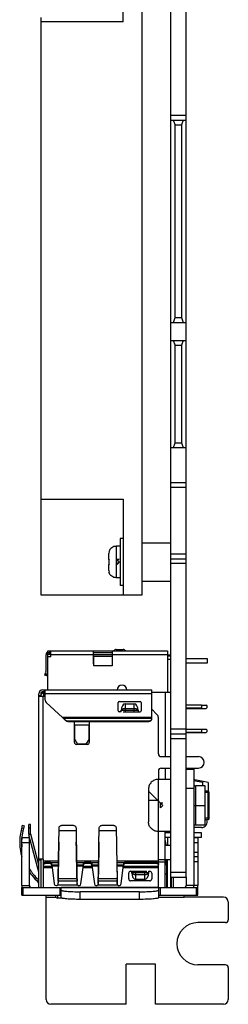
# Model space of a CAD drawing. Header units: millimetres. Extents: x 101 to 446, y 77 to 368.
# Tile 1 of 11: x 101 to 122, y 126 to 229. Entities that reach past the tile are written whole.
import ezdxf

# ---------------------------------------------------------------- set-up
doc = ezdxf.new("R2010")
doc.units = ezdxf.units.MM
doc.header["$LTSCALE"] = 32.67
doc.layers.add('00_COMPONENTS', color=7, linetype='CONTINUOUS')

msp = doc.modelspace()

# ---------------------------------------------------------------- linework, layer by layer
at = {"layer": '00_COMPONENTS', "color": 7}
for p, q in [((116.31, 137.895), (116.31, 306.645)), ((117.91, 138.995), (117.91, 306.645)), ((113.31, 168.572), (113.31, 255.878)), ((111.31, 228.578), (111.31, 234.618)), ((102.71, 229.018), (102.71, 168.572)), ((111.31, 228.578), (102.71, 228.578)), ((116.31, 218.275), (117.91, 218.275)), ((116.783, 217.775), (116.602, 218.275)), ((116.783, 217.775), (117.437, 217.775)), ((116.783, 197.595), (116.783, 217.775)), ((117.619, 218.275), (117.437, 217.775)), ((117.437, 217.775), (117.437, 197.595)), ((116.31, 197.095), (117.91, 197.095)), ((116.602, 197.095), (116.783, 197.595)), ((116.783, 197.595), (117.437, 197.595)), ((117.437, 197.595), (117.619, 197.095)), ((116.31, 195.195), (117.91, 195.195)), ((116.783, 194.695), (116.602, 195.195)), ((117.619, 195.195), (117.437, 194.695)), ((116.783, 194.695), (117.437, 194.695)), ((116.783, 184.485), (116.783, 194.695)), ((117.437, 194.695), (117.437, 184.485)), ((116.31, 183.985), (117.91, 183.985)), ((116.602, 183.985), (116.783, 184.485)), ((116.783, 184.485), (117.437, 184.485)), ((117.437, 184.485), (117.619, 183.985)), ((116.31, 180.335), (117.91, 180.335)), ((102.71, 178.592), (111.31, 178.592)), ((111.31, 178.592), (111.31, 168.572)), ((111.31, 174.445), (111.01, 174.445)), ((111.01, 174.445), (111.01, 169.545)), ((111.01, 173.645), (110.61, 173.645)), ((113.31, 173.995), (116.31, 173.995)), ((109.81, 172.808), (109.81, 172.248)), ((110.91, 171.995), (110.66, 172.246)), ((110.91, 172.245), (110.66, 172.244)), ((110.91, 171.995), (110.66, 172.244)), ((110.66, 171.744), (110.66, 172.244)), ((116.31, 172.335), (117.91, 172.335)), ((109.81, 171.748), (109.81, 171.183)), ((110.91, 171.995), (110.66, 171.744)), ((111.01, 170.345), (110.61, 170.345)), ((111.31, 169.545), (111.01, 169.545)), ((113.31, 169.995), (116.31, 169.995)), ((102.71, 168.572), (113.31, 168.572)), ((103.26, 160.575), (103.26, 162.275)), ((103.46, 162.675), (115.96, 162.675)), ((103.46, 158.595), (103.46, 162.675)), ((103.76, 162.075), (103.46, 162.075)), ((103.49, 162.325), (103.76, 162.325)), ((103.66, 162.325), (103.66, 162.675)), ((103.76, 162.475), (103.66, 162.475)), ((103.76, 162.075), (103.76, 162.675)), ((108.21, 161.325), (108.21, 162.675)), ((110.21, 162.475), (108.21, 162.475)), ((110.21, 162.275), (108.21, 162.275)), ((108.26, 162.125), (110.21, 162.125)), ((108.26, 161.125), (108.26, 162.125)), ((110.16, 162.125), (110.16, 161.125)), ((110.21, 161.325), (110.21, 162.675)), ((110.61, 162.825), (111.31, 162.825)), ((115.96, 162.675), (115.96, 158.365)), ((115.96, 162.275), (116.31, 162.275)), ((116.31, 162.125), (115.96, 162.125)), ((108.26, 161.275), (108.21, 161.275)), ((110.16, 161.125), (108.26, 161.125)), ((110.16, 161.825), (110.21, 161.825)), ((115.96, 161.825), (116.31, 161.825)), ((117.91, 161.884), (120.105, 161.884)), ((120.105, 161.384), (117.91, 161.384)), ((120.105, 161.884), (120.105, 161.384)), ((103.124, 160.146), (103.242, 160.472)), ((103.311, 160.078), (103.124, 160.146)), ((103.311, 160.078), (103.43, 160.404)), ((102.51, 137.895), (102.51, 158.195)), ((103.17, 157.89), (102.51, 157.89)), ((102.71, 158.065), (103.01, 158.365)), ((102.71, 158.195), (102.71, 157.89)), ((102.91, 158.595), (114.31, 158.595)), ((103.17, 158.395), (102.91, 158.395)), ((103.01, 158.365), (103.17, 158.365)), ((103.01, 158.365), (103.01, 157.89)), ((103.17, 157.509), (103.17, 158.595)), ((114.31, 155.613), (114.31, 158.595)), ((114.31, 158.365), (116.31, 158.365)), ((115.71, 158.365), (115.71, 151.605)), ((104.999, 155.695), (103.267, 157.289)), ((110.81, 156.39), (110.81, 157.29)), ((110.91, 157.39), (113.11, 157.39)), ((111.53, 157.151), (112.49, 157.151)), ((113.21, 157.29), (113.21, 156.39)), ((117.91, 157.02), (119.51, 157.02)), ((119.51, 157.02), (119.51, 156.67)), ((119.51, 157.015), (120.01, 157.015)), ((120.11, 156.915), (120.01, 157.015)), ((120.01, 156.665), (120.11, 156.765)), ((120.11, 156.765), (120.11, 156.915)), ((111.13, 156.29), (110.91, 156.29)), ((111.13, 156.29), (111.13, 156.429)), ((111.33, 156.29), (113.11, 156.29)), ((112.89, 156.429), (112.89, 156.29)), ((114.31, 156.59), (114.864, 156.036)), ((119.51, 156.67), (117.91, 156.67)), ((117.91, 156.665), (120.01, 156.665)), ((105.348, 155.396), (105.094, 155.626)), ((105.094, 155.626), (105.094, 155.591)), ((105.348, 155.361), (105.094, 155.591)), ((114.01, 155.318), (105.551, 155.318)), ((105.551, 155.283), (114.01, 155.283)), ((106.235, 153.09), (106.235, 155.283)), ((107.76, 154.915), (106.26, 154.915)), ((106.26, 153.415), (106.26, 154.915)), ((107.76, 153.415), (107.76, 154.915)), ((107.785, 155.283), (107.785, 153.09)), ((115.01, 151.905), (115.01, 155.683)), ((116.31, 153.995), (117.91, 153.995)), ((117.91, 154.48), (119.51, 154.48)), ((119.51, 154.13), (117.91, 154.13)), ((117.91, 154.125), (120.01, 154.125)), ((119.51, 154.48), (119.51, 154.13)), ((119.51, 154.475), (120.01, 154.475)), ((120.11, 154.375), (120.01, 154.475)), ((120.01, 154.125), (120.11, 154.225)), ((120.11, 154.225), (120.11, 154.375)), ((106.26, 153.415), (106.56, 152.915)), ((107.585, 152.89), (106.435, 152.89)), ((107.46, 152.915), (106.56, 152.915)), ((107.46, 152.915), (107.76, 153.415)), ((115.31, 151.605), (116.31, 151.605)), ((117.91, 151.605), (119.21, 151.605)), ((115.01, 150.105), (115.01, 149.22)), ((115.31, 150.405), (116.31, 150.405)), ((115.71, 150.405), (115.71, 149.22)), ((117.91, 150.405), (119.21, 150.405)), ((117.91, 150.295), (118.71, 150.295)), ((118.71, 150.295), (118.71, 138.095)), ((116.31, 149.22), (114.98, 149.22)), ((118.71, 149.103), (119.63, 148.93)), ((120.23, 148.905), (118.83, 149.169)), ((118.83, 149.081), (118.83, 149.169)), ((119.91, 148.545), (118.91, 148.545)), ((119.63, 148.93), (119.63, 148.545)), ((119.91, 144.445), (119.91, 148.545)), ((120.23, 148.905), (120.23, 147.975)), ((113.98, 148.22), (113.98, 144.77)), ((114.93, 147.044), (113.98, 147.994)), ((120.21, 147.995), (119.91, 147.995)), ((120.21, 147.995), (120.31, 147.895)), ((120.21, 147.754), (120.21, 147.995)), ((120.21, 145.241), (120.21, 147.754)), ((120.31, 145.095), (120.31, 147.895)), ((115.48, 146.495), (115.142, 146.832)), ((115.48, 146.495), (115.23, 146.746)), ((115.23, 146.244), (115.23, 146.746)), ((115.48, 146.745), (115.23, 146.744)), ((115.48, 146.495), (115.23, 146.244)), ((100.776, 144.417), (100.647, 143.856)), ((100.776, 144.417), (100.971, 144.372)), ((101.647, 144.489), (101.447, 144.489)), ((101.447, 143.525), (101.447, 144.489)), ((101.647, 143.525), (101.647, 144.489)), ((104.922, 144.417), (106.099, 144.417)), ((109.122, 144.417), (110.299, 144.417)), ((119.91, 144.445), (118.91, 144.445)), ((120.21, 144.995), (119.91, 144.995)), ((120.21, 144.995), (120.21, 145.241)), ((120.21, 144.995), (120.31, 145.095)), ((100.971, 144.372), (100.842, 143.811)), ((102.51, 139.505), (101.461, 143.421)), ((102.51, 140.278), (101.654, 143.473)), ((104.596, 142.641), (104.617, 143.856)), ((104.617, 143.856), (104.622, 144.13)), ((106.399, 144.13), (106.403, 143.856)), ((106.403, 143.856), (106.425, 142.641)), ((108.796, 142.641), (108.817, 143.856)), ((108.817, 143.856), (108.822, 144.13)), ((110.599, 144.13), (110.603, 143.856)), ((110.603, 143.856), (110.624, 142.641)), ((116.31, 143.77), (114.98, 143.77)), ((115.01, 137.895), (115.01, 143.77)), ((115.71, 137.915), (115.71, 143.77)), ((116.31, 143.635), (115.71, 143.635)), ((115.96, 143.77), (115.96, 143.635)), ((119.51, 144.175), (118.71, 144.175)), ((119.51, 143.635), (118.71, 143.635)), ((119.51, 143.135), (119.51, 143.635)), ((101.53, 143.095), (100.73, 143.095)), ((100.73, 138.095), (100.73, 143.095)), ((101.53, 138.095), (101.53, 143.095)), ((106.425, 142.641), (106.426, 142.578)), ((116.31, 143.135), (115.71, 143.135)), ((115.763, 142.641), (115.76, 142.722)), ((115.763, 142.641), (115.773, 142.317)), ((115.96, 143.135), (115.96, 142.315)), ((119.51, 143.135), (118.71, 143.135)), ((119.15, 143.095), (118.71, 143.095)), ((119.15, 143.095), (119.15, 138.095)), ((116.31, 142.315), (115.71, 142.315)), ((102.51, 140.895), (102.91, 140.895)), ((102.71, 140.895), (102.71, 137.895)), ((103.01, 137.895), (103.01, 140.795)), ((103.635, 140.548), (103.21, 140.548)), ((103.21, 140.434), (103.635, 140.434)), ((103.833, 140.406), (103.862, 140.224)), ((103.833, 140.291), (103.862, 140.11)), ((107.159, 140.224), (107.188, 140.406)), ((107.159, 140.11), (107.188, 140.291)), ((107.835, 140.548), (107.386, 140.548)), ((107.386, 140.434), (107.835, 140.434)), ((108.033, 140.406), (108.062, 140.224)), ((108.033, 140.291), (108.062, 140.11)), ((111.359, 140.224), (111.388, 140.406)), ((111.359, 140.11), (111.388, 140.291)), ((111.586, 140.548), (114.81, 140.548)), ((111.586, 140.434), (114.81, 140.434)), ((116.31, 140.815), (115.01, 140.815)), ((115.01, 140.595), (115.71, 140.595)), ((115.71, 140.295), (115.91, 140.295)), ((115.819, 140.815), (115.834, 140.293)), ((115.91, 137.895), (115.91, 140.295)), ((115.96, 137.945), (115.96, 140.82)), ((119.15, 141.095), (118.71, 141.095)), ((103.862, 140.11), (103.862, 140.224)), ((103.886, 139.995), (104.112, 138.269)), ((106.909, 138.269), (107.135, 139.995)), ((107.159, 140.224), (107.159, 140.11)), ((108.062, 140.11), (108.062, 140.224)), ((108.086, 139.995), (108.312, 138.269)), ((111.109, 138.269), (111.335, 139.995)), ((111.359, 140.224), (111.359, 140.11)), ((111.91, 138.795), (111.91, 139.395)), ((112.11, 139.595), (113.791, 139.595)), ((112.232, 139.456), (112.232, 139.595)), ((113.992, 139.595), (114.11, 139.595)), ((113.992, 139.595), (113.992, 139.456)), ((114.31, 139.395), (114.31, 138.795)), ((102.09, 138.823), (102.364, 138.549)), ((102.231, 138.964), (102.505, 138.69)), ((102.51, 138.276), (102.504, 138.275)), ((104.511, 138.303), (104.51, 138.278)), ((104.511, 138.328), (104.511, 138.303)), ((104.517, 138.69), (104.524, 138.964)), ((104.517, 138.549), (104.524, 138.823)), ((104.524, 138.823), (104.527, 138.964)), ((106.494, 138.964), (106.497, 138.823)), ((106.497, 138.964), (106.504, 138.69)), ((106.497, 138.823), (106.504, 138.549)), ((106.51, 138.303), (106.509, 138.328)), ((106.51, 138.311), (106.51, 138.278)), ((106.51, 138.278), (106.51, 138.303)), ((108.711, 138.303), (108.71, 138.278)), ((108.711, 138.328), (108.711, 138.303)), ((108.717, 138.69), (108.724, 138.964)), ((108.717, 138.549), (108.724, 138.823)), ((108.724, 138.823), (108.727, 138.964)), ((110.694, 138.964), (110.697, 138.823)), ((110.697, 138.964), (110.704, 138.69)), ((110.697, 138.823), (110.704, 138.549)), ((110.71, 138.303), (110.709, 138.328)), ((110.71, 138.278), (110.71, 138.303)), ((114.11, 138.595), (112.11, 138.595)), ((113.592, 138.734), (112.632, 138.734)), ((116.31, 138.995), (117.91, 138.995)), ((116.36, 138.995), (116.36, 137.895)), ((116.56, 138.995), (116.56, 137.895)), ((117.91, 138.995), (117.91, 138.095)), ((100.73, 137.895), (119.15, 137.895)), ((100.73, 137.095), (100.73, 137.895)), ((104.84, 137.626), (104.84, 137.895)), ((104.84, 136.829), (104.84, 137.626)), ((113.04, 137.452), (106.84, 137.452)), ((115.04, 137.626), (115.04, 137.895)), ((115.04, 136.829), (115.04, 137.626)), ((115.91, 137.962), (115.913, 137.895)), ((119.15, 137.095), (119.15, 137.895)), ((100.73, 137.095), (104.84, 137.095)), ((103.27, 126.165), (103.27, 137.095)), ((104.26, 137.095), (104.26, 136.994)), ((104.884, 136.794), (104.46, 136.794)), ((113.04, 136.655), (106.84, 136.655)), ((115.04, 137.095), (119.15, 137.095)), ((117.71, 136.895), (117.71, 137.095)), ((121.82, 136.895), (117.71, 136.895)), ((122.32, 136.395), (122.32, 134.525)), ((122.02, 134.225), (119.15, 134.225)), ((114.7, 129.855), (111.65, 129.855)), ((111.65, 125.665), (111.65, 129.855)), ((114.7, 125.665), (114.7, 129.855)), ((122.02, 129.805), (119.15, 129.805)), ((122.32, 129.505), (122.32, 126.165)), ((111.65, 125.665), (103.77, 125.665)), ((121.82, 125.665), (114.7, 125.665))]:
    msp.add_line(p, q, dxfattribs=at)
at = {"layer": '00_COMPONENTS', "color": 4}
for p, q in [((117.91, 218.775), (116.31, 218.775)), ((116.31, 179.835), (117.91, 179.835)), ((110.61, 173.645), (110.61, 170.345)), ((116.31, 172.835), (117.91, 172.835)), ((117.91, 171.835), (116.31, 171.835)), ((103.66, 162.475), (103.46, 162.475)), ((108.21, 162.275), (103.76, 162.275)), ((115.96, 162.275), (110.21, 162.275)), ((103.158, 160.24), (103.346, 160.172)), ((102.71, 157.99), (102.51, 157.99)), ((102.91, 157.89), (102.91, 140.895)), ((103.07, 158.595), (103.07, 158.395)), ((114.31, 158.195), (103.17, 158.195)), ((111.53, 157.151), (111.53, 156.29)), ((112.49, 156.29), (112.49, 157.151)), ((112.89, 156.429), (111.13, 156.429)), ((111.53, 156.651), (112.49, 156.651)), ((114.31, 155.695), (104.999, 155.695)), ((105.094, 155.626), (114.31, 155.626)), ((105.348, 155.361), (105.348, 155.396)), ((105.551, 155.318), (105.551, 155.283)), ((114.01, 155.283), (114.01, 155.318)), ((117.91, 154.495), (116.31, 154.495)), ((116.31, 153.495), (117.91, 153.495)), ((114.98, 149.22), (114.98, 143.77)), ((118.91, 144.445), (118.91, 148.545)), ((117.91, 148.295), (118.71, 148.295)), ((120.31, 147.845), (119.91, 147.845)), ((113.98, 147.044), (114.93, 147.044)), ((118.71, 146.495), (119.91, 146.495)), ((120.31, 145.145), (119.91, 145.145)), ((100.842, 143.811), (100.647, 143.856)), ((100.905, 144.085), (100.71, 144.13)), ((101.647, 144.104), (101.447, 144.104)), ((101.447, 143.525), (101.647, 143.525)), ((101.654, 143.473), (101.461, 143.421)), ((104.617, 143.856), (106.403, 143.856)), ((108.817, 143.856), (110.603, 143.856)), ((101.53, 142.595), (100.73, 142.595)), ((115.71, 142.641), (115.763, 142.641)), ((119.15, 142.595), (118.71, 142.595)), ((118.71, 141.595), (119.15, 141.595)), ((102.51, 140.795), (102.71, 140.795)), ((103.01, 140.695), (104.561, 140.695)), ((103.063, 140.495), (103.01, 140.495)), ((103.21, 140.548), (103.21, 140.434)), ((103.635, 140.434), (103.635, 140.548)), ((104.557, 140.495), (103.782, 140.495)), ((103.833, 140.406), (103.833, 140.291)), ((106.46, 140.695), (108.761, 140.695)), ((107.238, 140.495), (106.464, 140.495)), ((107.188, 140.291), (107.188, 140.406)), ((107.386, 140.548), (107.386, 140.434)), ((107.835, 140.434), (107.835, 140.548)), ((108.757, 140.495), (107.982, 140.495)), ((108.033, 140.406), (108.033, 140.291)), ((110.66, 140.695), (115.01, 140.695)), ((111.438, 140.495), (110.664, 140.495)), ((111.388, 140.291), (111.388, 140.406)), ((111.586, 140.548), (111.586, 140.434)), ((114.81, 140.434), (114.81, 140.548)), ((115.01, 140.495), (114.958, 140.495)), ((119.15, 140.595), (118.71, 140.595)), ((103.862, 140.11), (103.01, 140.11)), ((103.01, 139.995), (103.886, 139.995)), ((104.552, 140.253), (103.858, 140.253)), ((103.87, 140.153), (104.55, 140.153)), ((107.163, 140.253), (106.469, 140.253)), ((106.471, 140.153), (107.151, 140.153)), ((107.135, 139.995), (108.086, 139.995)), ((108.062, 140.11), (107.159, 140.11)), ((108.752, 140.253), (108.058, 140.253)), ((108.07, 140.153), (108.75, 140.153)), ((111.363, 140.253), (110.669, 140.253)), ((110.671, 140.153), (111.351, 140.153)), ((111.335, 139.995), (115.01, 139.995)), ((115.01, 140.11), (111.359, 140.11)), ((112.232, 139.456), (113.992, 139.456)), ((112.632, 139.595), (112.632, 138.734)), ((113.592, 139.234), (112.632, 139.234)), ((113.592, 138.734), (113.592, 139.595)), ((115.91, 139.295), (115.71, 139.295)), ((116.31, 139.495), (117.91, 139.495)), ((102.09, 138.823), (102.231, 138.964)), ((102.364, 138.549), (102.505, 138.69)), ((104.517, 138.69), (104.517, 138.549)), ((106.504, 138.549), (104.517, 138.549)), ((104.524, 138.964), (104.524, 138.823)), ((106.497, 138.823), (104.524, 138.823)), ((106.497, 138.823), (106.497, 138.964)), ((106.504, 138.549), (106.504, 138.69)), ((108.717, 138.69), (108.717, 138.549)), ((110.704, 138.549), (108.717, 138.549)), ((108.724, 138.964), (108.724, 138.823)), ((110.697, 138.823), (108.724, 138.823)), ((110.697, 138.823), (110.697, 138.964)), ((110.704, 138.549), (110.704, 138.69)), ((100.73, 138.095), (101.53, 138.095)), ((100.877, 137.095), (100.877, 137.895)), ((101.488, 137.895), (101.576, 137.968)), ((104.484, 138.195), (106.537, 138.195)), ((104.694, 137.895), (104.694, 137.095)), ((115.04, 137.892), (104.84, 137.892)), ((106.84, 136.655), (106.84, 137.452)), ((108.684, 138.195), (110.737, 138.195)), ((113.04, 136.655), (113.04, 137.452)), ((115.187, 137.895), (115.187, 137.095)), ((119.15, 138.095), (117.91, 138.095)), ((119.004, 137.095), (119.004, 137.895)), ((103.27, 136.895), (104.286, 136.895)), ((104.46, 137.095), (104.46, 136.794)), ((115.04, 136.895), (117.71, 136.895))]:
    msp.add_line(p, q, dxfattribs=at)
at = {"layer": '00_COMPONENTS', "color": 7}
for centre, radius, start, end in [((114.359, 171.999), 4.518, 176.82813, 183.17187), ((103.66, 162.275), 0.4, 120.01573, 180), ((110.61, 162.475), 0.35, 90, 145.1501), ((111.31, 162.475), 0.35, 34.8499, 90), ((108.41, 161.325), 0.2, 180, 221.40962), ((110.01, 161.325), 0.2, 318.59038, 360), ((102.96, 160.575), 0.3, 340, 360), ((102.96, 160.575), 0.5, 340, 342.2207), ((111.21, 158.595), 0.5, 0, 180), ((102.91, 158.195), 0.4, 90, 180), ((102.91, 158.195), 0.2, 90, 180), ((103.47, 157.509), 0.3, 180, 227.38594), ((110.91, 157.29), 0.1, 90, 180), ((113.11, 157.29), 0.1, 0, 90), ((110.91, 156.39), 0.1, 180, 270), ((113.11, 156.39), 0.1, 270, 360), ((114.51, 155.683), 0.5, 0, 45), ((118.767, 168.134), 18.554, 222.09756, 222.53266), ((114.565, 168.659), 16.111, 233.57678, 233.99489), ((106.435, 153.09), 0.2, 180, 270), ((107.585, 153.09), 0.2, 270, 360), ((115.31, 151.905), 0.3, 180, 270), ((119.21, 151.005), 0.6, 270, 90), ((115.31, 150.105), 0.3, 90, 180), ((118.91, 148.745), 0.2, 180, 270), ((118.91, 144.245), 0.2, 90, 180), ((119.51, 144.775), 0.6, 270, 21.54795), ((105.908, 142.641), 5.4, 167, 196.47869), ((105.908, 142.641), 5.2, 167, 185.24246), ((101.847, 143.525), 0.4, 180, 195), ((101.847, 143.525), 0.2, 180, 195), ((102.91, 140.795), 0.1, 0, 90), ((105.908, 142.641), 5.2, 212.64756, 225), ((105.908, 142.641), 5.4, 215.82367, 225), ((113.089, 139.52), 5.973, 173.23072, 173.91851), ((102.771, 139.593), 5.328, 6.03992, 6.81086), ((117.289, 139.52), 5.973, 173.23072, 173.91851), ((112.11, 139.395), 0.2, 90, 180), ((114.11, 139.395), 0.2, 0, 90), ((102.01, 138.195), 0.5, 0, 45), ((102.01, 138.195), 0.7, 44.40711, 45), ((104.31, 138.295), 0.2, 187.45771, 330), ((142.421, 129.503), 38.921, 166.91939, 167.09483), ((124.788, 131.682), 21.323, 161.98075, 162.21497), ((68.369, 129.449), 39.157, 12.9057, 13.08008), ((86.115, 131.644), 21.447, 17.7857, 18.01858), ((106.71, 138.295), 0.2, 210, 352.54229), ((108.51, 138.295), 0.2, 187.45771, 330), ((146.621, 129.503), 38.921, 166.91939, 167.09483), ((128.988, 131.682), 21.323, 161.98075, 162.21497), ((72.569, 129.449), 39.157, 12.9057, 13.08008), ((90.315, 131.644), 21.447, 17.7857, 18.01858), ((110.91, 138.295), 0.2, 210, 352.54229), ((112.11, 138.795), 0.2, 180, 270), ((114.11, 138.795), 0.2, 270, 360), ((101.73, 138.095), 1, 180, 191.54886), ((101.73, 138.095), 0.2, 180, 270), ((115.86, 137.945), 0.1, 329.99383, 360), ((117.71, 138.095), 0.2, 270, 360), ((117.71, 138.095), 1, 348.4533, 360), ((118.15, 138.095), 1, 348.4533, 360), ((104.46, 136.994), 0.2, 180, 270), ((121.82, 136.395), 0.5, 0, 90), ((119.15, 132.015), 2.21, 90, 270), ((122.02, 134.525), 0.3, 270, 360), ((122.02, 129.505), 0.3, 0, 90), ((103.77, 126.165), 0.5, 180, 270), ((121.82, 126.165), 0.5, 270, 360)]:
    msp.add_arc(centre, radius, start, end, dxfattribs=at)
for centre, major_axis, ratio, start_param, end_param in [((111.53, 156.429), (0, -0.721), 0.5547002, 3.1415927, 4.712389), ((112.49, 156.429), (0, 0.721), 0.5547002, -1.5707963, 0), ((114.93, 147.043), (0.3, -0.3), 0.0016461, 0.7870442, 1.5724424), ((112.632, 139.456), (0, -0.721), 0.5547002, -1.5707963, 0), ((113.592, 139.456), (0, 0.721), 0.5547002, 3.1415927, 4.712389)]:
    msp.add_ellipse(centre, major_axis=major_axis, ratio=ratio, start_param=start_param, end_param=end_param, dxfattribs=at)
for points, knots in [([(110.61, 173.645), (110.441, 173.645), (110.093, 173.531), (109.887, 173.227), (109.841, 173.064)], [0, 0, 0, 0, 0.5000008, 1, 1, 1, 1]), ([(109.81, 172.248), (109.81, 172.248), (109.815, 172.247), (109.82, 172.249), (109.833, 172.248), (109.842, 172.248), (109.848, 172.249)], [0, 0, 0, 0, 0.0621953, 0.2491293, 0.5620064, 1, 1, 1, 1]), ([(109.841, 173.064), (109.841, 173.065), (109.845, 173.06), (109.846, 173.06), (109.848, 173.058)], [0, 0, 0, 0, 0.2289528, 1, 1, 1, 1]), ([(109.848, 171.749), (109.842, 171.748), (109.833, 171.748), (109.82, 171.749), (109.815, 171.747), (109.81, 171.748), (109.81, 171.748)], [0, 0, 0, 0, 0.4379936, 0.7508707, 0.9378047, 1, 1, 1, 1]), ([(109.848, 170.933), (109.846, 170.931), (109.844, 170.929), (109.841, 170.927), (109.841, 170.926)], [0, 0, 0, 0, 0.7400931, 1, 1, 1, 1]), ([(110.61, 170.345), (110.441, 170.345), (110.093, 170.459), (109.887, 170.763), (109.841, 170.926)], [0, 0, 0, 0, 0.5000008, 1, 1, 1, 1]), ([(103.46, 162.475), (103.46, 162.456), (103.46, 162.42), (103.461, 162.378), (103.465, 162.351), (103.47, 162.336), (103.479, 162.327), (103.486, 162.325), (103.49, 162.325)], [0, 0, 0, 0, 0.3585533, 0.6611236, 0.7770368, 0.8667704, 0.9358169, 1, 1, 1, 1]), ([(103.66, 162.475), (103.66, 162.454), (103.66, 162.425), (103.662, 162.387), (103.666, 162.364), (103.674, 162.345), (103.693, 162.326), (103.714, 162.325), (103.728, 162.325)], [0, 0, 0, 0, 0.3233739, 0.4672525, 0.5909142, 0.6940398, 0.7868318, 1, 1, 1, 1]), ([(105.551, 155.318), (105.514, 155.318), (105.44, 155.331), (105.375, 155.371), (105.348, 155.396)], [0, 0, 0, 0, 0.5009317, 1, 1, 1, 1]), ([(105.551, 155.283), (105.514, 155.283), (105.44, 155.297), (105.375, 155.336), (105.348, 155.361)], [0, 0, 0, 0, 0.5009317, 1, 1, 1, 1]), ([(114.31, 155.613), (114.31, 155.575), (114.295, 155.497), (114.228, 155.398), (114.128, 155.333), (114.049, 155.318), (114.01, 155.318)], [0, 0, 0, 0, 0.2482274, 0.4975, 0.7482371, 1, 1, 1, 1]), ([(114.31, 155.578), (114.31, 155.54), (114.295, 155.462), (114.228, 155.364), (114.128, 155.298), (114.049, 155.283), (114.01, 155.283)], [0, 0, 0, 0, 0.2482274, 0.4975, 0.7482371, 1, 1, 1, 1]), ([(114.98, 149.22), (114.85, 149.22), (114.588, 149.167), (114.254, 148.946), (114.033, 148.613), (113.98, 148.35), (113.98, 148.22)], [0, 0, 0, 0, 0.2497453, 0.5000009, 0.7502559, 1, 1, 1, 1]), ([(104.622, 144.13), (104.623, 144.168), (104.64, 144.244), (104.707, 144.339), (104.806, 144.402), (104.884, 144.417), (104.922, 144.417)], [0, 0, 0, 0, 0.2469951, 0.4957916, 0.7470443, 1, 1, 1, 1]), ([(106.099, 144.417), (106.137, 144.417), (106.215, 144.402), (106.314, 144.339), (106.381, 144.244), (106.398, 144.168), (106.399, 144.13)], [0, 0, 0, 0, 0.2529559, 0.5042086, 0.7530051, 1, 1, 1, 1]), ([(108.822, 144.13), (108.823, 144.168), (108.84, 144.244), (108.907, 144.339), (109.006, 144.402), (109.084, 144.417), (109.122, 144.417)], [0, 0, 0, 0, 0.2469951, 0.4957916, 0.7470443, 1, 1, 1, 1]), ([(110.299, 144.417), (110.337, 144.417), (110.415, 144.402), (110.514, 144.339), (110.581, 144.244), (110.598, 144.168), (110.599, 144.13)], [0, 0, 0, 0, 0.2529559, 0.5042086, 0.7530051, 1, 1, 1, 1]), ([(114.98, 143.77), (114.85, 143.77), (114.588, 143.823), (114.254, 144.044), (114.033, 144.377), (113.98, 144.64), (113.98, 144.77)], [0, 0, 0, 0, 0.2497453, 0.5000009, 0.7502559, 1, 1, 1, 1]), ([(104.596, 142.641), (104.584, 141.978), (104.567, 141.015), (104.543, 139.789), (104.53, 139.227), (104.524, 138.964)], [0, 0, 0, 0, 0.5411792, 0.785681, 1, 1, 1, 1]), ([(104.527, 138.964), (104.533, 139.23), (104.545, 139.798), (104.562, 140.688), (104.577, 141.479), (104.588, 142.137), (104.593, 142.473), (104.596, 142.641)], [0, 0, 0, 0, 0.2177134, 0.4627697, 0.7266064, 0.862701, 1, 1, 1, 1]), ([(106.497, 138.964), (106.49, 139.227), (106.478, 139.789), (106.453, 141.015), (106.436, 141.978), (106.424, 142.641)], [0, 0, 0, 0, 0.2143191, 0.4588208, 1, 1, 1, 1]), ([(106.426, 142.578), (106.428, 142.412), (106.434, 142.083), (106.445, 141.435), (106.459, 140.659), (106.474, 139.91), (106.485, 139.353), (106.491, 139.09), (106.494, 138.964)], [0, 0, 0, 0, 0.1374442, 0.2735658, 0.537268, 0.782177, 0.8949569, 1, 1, 1, 1]), ([(108.796, 142.641), (108.784, 141.978), (108.767, 141.015), (108.743, 139.789), (108.73, 139.227), (108.724, 138.964)], [0, 0, 0, 0, 0.5411793, 0.7856809, 1, 1, 1, 1]), ([(108.727, 138.964), (108.733, 139.23), (108.745, 139.798), (108.769, 141.023), (108.785, 141.982), (108.796, 142.641)], [0, 0, 0, 0, 0.2177132, 0.462769, 1, 1, 1, 1]), ([(110.624, 142.641), (110.636, 141.978), (110.653, 141.015), (110.678, 139.789), (110.69, 139.227), (110.697, 138.964)], [0, 0, 0, 0, 0.5411797, 0.7856805, 1, 1, 1, 1]), ([(110.624, 142.641), (110.636, 141.982), (110.652, 141.023), (110.675, 139.798), (110.687, 139.23), (110.694, 138.964)], [0, 0, 0, 0, 0.537231, 0.7822868, 1, 1, 1, 1]), ([(115.76, 142.722), (115.76, 142.769), (115.747, 142.833), (115.719, 142.889), (115.711, 142.903)], [0, 0, 0, 0, 0.7471707, 1, 1, 1, 1]), ([(103.01, 140.385), (103.01, 140.395), (103.013, 140.417), (103.029, 140.459), (103.068, 140.505), (103.134, 140.54), (103.184, 140.548), (103.21, 140.548)], [0, 0, 0, 0, 0.1129247, 0.2278909, 0.468501, 0.7279768, 1, 1, 1, 1]), ([(103.01, 140.27), (103.01, 140.281), (103.013, 140.302), (103.029, 140.344), (103.068, 140.391), (103.134, 140.426), (103.184, 140.434), (103.21, 140.434)], [0, 0, 0, 0, 0.1129247, 0.2278909, 0.468501, 0.7279769, 1, 1, 1, 1]), ([(103.635, 140.548), (103.64, 140.548), (103.662, 140.548), (103.684, 140.544), (103.7, 140.539)], [0, 0, 0, 0, 0.2516012, 1, 1, 1, 1]), ([(103.635, 140.434), (103.659, 140.434), (103.705, 140.427), (103.768, 140.397), (103.814, 140.351), (103.83, 140.311), (103.833, 140.291)], [0, 0, 0, 0, 0.2702121, 0.5297774, 0.7724496, 1, 1, 1, 1]), ([(103.7, 140.539), (103.717, 140.535), (103.75, 140.521), (103.791, 140.49), (103.82, 140.451), (103.831, 140.421), (103.833, 140.406)], [0, 0, 0, 0, 0.2688569, 0.5252486, 0.7679572, 1, 1, 1, 1]), ([(107.188, 140.406), (107.191, 140.426), (107.207, 140.465), (107.253, 140.512), (107.315, 140.542), (107.362, 140.548), (107.386, 140.548)], [0, 0, 0, 0, 0.2275508, 0.470223, 0.7297884, 1, 1, 1, 1]), ([(107.188, 140.291), (107.191, 140.311), (107.207, 140.351), (107.253, 140.397), (107.315, 140.427), (107.362, 140.434), (107.386, 140.434)], [0, 0, 0, 0, 0.2275508, 0.470223, 0.7297884, 1, 1, 1, 1]), ([(107.835, 140.548), (107.859, 140.548), (107.905, 140.542), (107.968, 140.512), (108.014, 140.465), (108.03, 140.426), (108.033, 140.406)], [0, 0, 0, 0, 0.2702121, 0.5297774, 0.7724496, 1, 1, 1, 1]), ([(107.835, 140.434), (107.859, 140.434), (107.905, 140.427), (107.968, 140.397), (108.014, 140.351), (108.03, 140.311), (108.033, 140.291)], [0, 0, 0, 0, 0.2702121, 0.5297774, 0.7724496, 1, 1, 1, 1]), ([(111.388, 140.406), (111.391, 140.426), (111.407, 140.465), (111.453, 140.512), (111.515, 140.542), (111.562, 140.548), (111.586, 140.548)], [0, 0, 0, 0, 0.2275508, 0.470223, 0.7297884, 1, 1, 1, 1]), ([(111.388, 140.291), (111.391, 140.311), (111.407, 140.351), (111.453, 140.397), (111.515, 140.427), (111.562, 140.434), (111.586, 140.434)], [0, 0, 0, 0, 0.2275508, 0.470223, 0.7297884, 1, 1, 1, 1]), ([(114.81, 140.548), (114.836, 140.548), (114.887, 140.54), (114.953, 140.505), (114.992, 140.459), (115.008, 140.417), (115.01, 140.395), (115.01, 140.385)], [0, 0, 0, 0, 0.2720236, 0.5314994, 0.7721095, 0.8870755, 1, 1, 1, 1]), ([(114.81, 140.434), (114.836, 140.434), (114.887, 140.426), (114.953, 140.391), (114.992, 140.344), (115.008, 140.302), (115.01, 140.281), (115.01, 140.27)], [0, 0, 0, 0, 0.2720236, 0.5314994, 0.7721095, 0.8870755, 1, 1, 1, 1]), ([(103.862, 140.224), (103.864, 140.207), (103.873, 140.131), (103.88, 140.054), (103.886, 139.995)], [0, 0, 0, 0, 0.229126, 1, 1, 1, 1]), ([(103.886, 139.995), (103.884, 140.005), (103.877, 140.044), (103.869, 140.082), (103.862, 140.11)], [0, 0, 0, 0, 0.2645478, 1, 1, 1, 1]), ([(107.135, 139.995), (107.136, 140.009), (107.141, 140.061), (107.146, 140.114), (107.151, 140.153)], [0, 0, 0, 0, 0.2564722, 1, 1, 1, 1]), ([(107.159, 140.11), (107.156, 140.101), (107.148, 140.063), (107.14, 140.025), (107.135, 139.995)], [0, 0, 0, 0, 0.2297722, 1, 1, 1, 1]), ([(108.086, 139.995), (108.084, 140.005), (108.077, 140.044), (108.069, 140.082), (108.062, 140.11)], [0, 0, 0, 0, 0.2645478, 1, 1, 1, 1]), ([(108.07, 140.153), (108.071, 140.141), (108.077, 140.088), (108.082, 140.035), (108.086, 139.995)], [0, 0, 0, 0, 0.2409088, 1, 1, 1, 1]), ([(111.335, 139.995), (111.336, 140.009), (111.341, 140.061), (111.346, 140.114), (111.351, 140.153)], [0, 0, 0, 0, 0.2564722, 1, 1, 1, 1]), ([(111.359, 140.11), (111.356, 140.101), (111.348, 140.063), (111.34, 140.025), (111.335, 139.995)], [0, 0, 0, 0, 0.2297722, 1, 1, 1, 1]), ([(104.517, 138.69), (104.516, 138.663), (104.514, 138.536), (104.512, 138.41), (104.51, 138.311)], [0, 0, 0, 0, 0.2169065, 1, 1, 1, 1]), ([(104.517, 138.549), (104.516, 138.532), (104.514, 138.459), (104.513, 138.386), (104.511, 138.328)], [0, 0, 0, 0, 0.2196215, 1, 1, 1, 1]), ([(106.51, 138.311), (106.51, 138.346), (106.508, 138.472), (106.506, 138.599), (106.504, 138.69)], [0, 0, 0, 0, 0.277064, 1, 1, 1, 1]), ([(106.509, 138.328), (106.509, 138.349), (106.507, 138.422), (106.505, 138.495), (106.504, 138.549)], [0, 0, 0, 0, 0.276222, 1, 1, 1, 1]), ([(108.71, 138.311), (108.711, 138.346), (108.713, 138.472), (108.715, 138.599), (108.717, 138.69)], [0, 0, 0, 0, 0.2770611, 1, 1, 1, 1]), ([(108.717, 138.549), (108.716, 138.532), (108.714, 138.459), (108.713, 138.386), (108.711, 138.328)], [0, 0, 0, 0, 0.2196215, 1, 1, 1, 1]), ([(110.704, 138.69), (110.704, 138.663), (110.707, 138.536), (110.709, 138.41), (110.71, 138.311)], [0, 0, 0, 0, 0.2169041, 1, 1, 1, 1]), ([(110.709, 138.328), (110.709, 138.349), (110.707, 138.422), (110.705, 138.495), (110.704, 138.549)], [0, 0, 0, 0, 0.276222, 1, 1, 1, 1]), ([(104.84, 137.626), (104.84, 137.62), (104.853, 137.604), (104.904, 137.58), (105.015, 137.553), (105.198, 137.525), (105.444, 137.5), (105.743, 137.479), (106.215, 137.458), (106.585, 137.452), (106.84, 137.452)], [0, 0, 0, 0, 0.0096845, 0.0261848, 0.0846898, 0.177189, 0.3007477, 0.4508623, 0.6218222, 1, 1, 1, 1]), ([(113.04, 137.452), (113.296, 137.452), (113.666, 137.458), (114.137, 137.479), (114.437, 137.5), (114.683, 137.525), (114.866, 137.553), (114.977, 137.58), (115.028, 137.604), (115.04, 137.62), (115.04, 137.626)], [0, 0, 0, 0, 0.3781778, 0.5491377, 0.6992523, 0.822811, 0.9153102, 0.9738152, 0.9903155, 1, 1, 1, 1]), ([(106.84, 136.655), (106.585, 136.655), (106.215, 136.661), (105.743, 136.682), (105.444, 136.703), (105.198, 136.728), (105.015, 136.756), (104.904, 136.783), (104.853, 136.807), (104.84, 136.823), (104.84, 136.829)], [0, 0, 0, 0, 0.3781778, 0.5491377, 0.6992523, 0.822811, 0.9153102, 0.9738152, 0.9903155, 1, 1, 1, 1]), ([(115.04, 136.829), (115.04, 136.823), (115.028, 136.807), (114.977, 136.783), (114.866, 136.756), (114.683, 136.728), (114.437, 136.703), (114.137, 136.682), (113.666, 136.661), (113.296, 136.655), (113.04, 136.655)], [0, 0, 0, 0, 0.0096845, 0.0261848, 0.0846898, 0.177189, 0.3007477, 0.4508623, 0.6218222, 1, 1, 1, 1])]:
    msp.add_open_spline(points, degree=3, knots=knots, dxfattribs=at)
for points in [[(109.848, 173.058), (109.823, 172.978), (109.81, 172.893), (109.81, 172.808)], [(109.81, 171.183), (109.81, 171.099), (109.823, 171.014), (109.848, 170.933)]]:
    msp.add_open_spline(points, degree=3, dxfattribs=at)
at = {"layer": '00_COMPONENTS', "color": 4}
for points, knots in [([(111.13, 156.429), (111.13, 156.439), (111.133, 156.459), (111.147, 156.499), (111.184, 156.546), (111.249, 156.591), (111.302, 156.612), (111.33, 156.622)], [0, 0, 0, 0, 0.0989633, 0.2016007, 0.4282533, 0.6944479, 1, 1, 1, 1]), ([(111.33, 156.622), (111.362, 156.632), (111.428, 156.647), (111.496, 156.651), (111.53, 156.651)], [0, 0, 0, 0, 0.4881134, 1, 1, 1, 1]), ([(112.49, 156.651), (112.525, 156.651), (112.593, 156.647), (112.659, 156.632), (112.69, 156.622)], [0, 0, 0, 0, 0.5118866, 1, 1, 1, 1]), ([(112.69, 156.622), (112.719, 156.612), (112.771, 156.591), (112.836, 156.546), (112.873, 156.499), (112.888, 156.459), (112.89, 156.439), (112.89, 156.429)], [0, 0, 0, 0, 0.3055521, 0.5717467, 0.7983993, 0.9010367, 1, 1, 1, 1]), ([(112.432, 139.263), (112.403, 139.273), (112.351, 139.294), (112.286, 139.339), (112.248, 139.386), (112.234, 139.426), (112.232, 139.446), (112.232, 139.456)], [0, 0, 0, 0, 0.3055521, 0.5717467, 0.7983993, 0.9010367, 1, 1, 1, 1]), ([(112.632, 139.234), (112.597, 139.234), (112.529, 139.238), (112.463, 139.253), (112.432, 139.263)], [0, 0, 0, 0, 0.5118866, 1, 1, 1, 1]), ([(113.792, 139.263), (113.76, 139.253), (113.694, 139.238), (113.626, 139.234), (113.592, 139.234)], [0, 0, 0, 0, 0.4881134, 1, 1, 1, 1]), ([(113.992, 139.456), (113.992, 139.446), (113.989, 139.426), (113.975, 139.386), (113.937, 139.339), (113.872, 139.294), (113.82, 139.273), (113.792, 139.263)], [0, 0, 0, 0, 0.0989633, 0.2016007, 0.4282533, 0.6944479, 1, 1, 1, 1])]:
    msp.add_open_spline(points, degree=3, knots=knots, dxfattribs=at)

doc.saveas('drawing.dxf')
